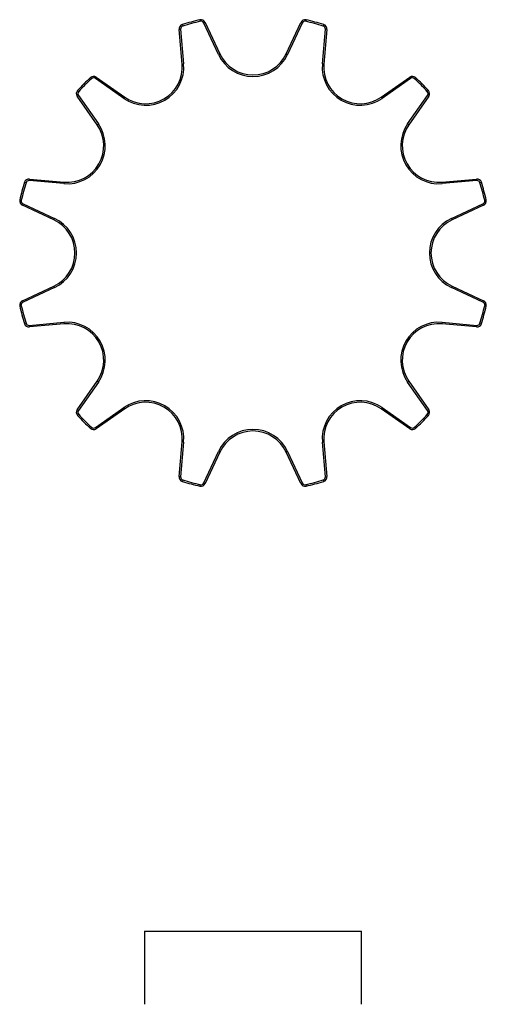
# Model space of a CAD drawing. Header units: millimetres. Extents: x 1229 to 2285, y 1919 to 3552.
# Tile 2 of 2: x 1229 to 1530, y 2916 to 3552. Entities that reach past the tile are written whole.
import ezdxf

# ---------------------------------------------------------------- set-up
doc = ezdxf.new("R2010")
doc.units = ezdxf.units.MM
doc.header["$LTSCALE"] = 10

msp = doc.modelspace()

# ---------------------------------------------------------------- linework, layer by layer
at = {"color": 7, "linetype": 'Continuous', "lineweight": 25}
for p, q in [((1344.97, 3552.17), (1345.2, 3551.2)), ((1348.36, 3550.52), (1347.45, 3550.09)), ((1356.96, 3529.71), (1347.45, 3550.09)), ((1348.36, 3550.52), (1357.86, 3530.13)), ((1400.6, 3530.13), (1410.11, 3550.52)), ((1411.01, 3550.09), (1401.51, 3529.71)), ((1410.11, 3550.52), (1411.01, 3550.09)), ((1413.49, 3552.17), (1413.27, 3551.2)), ((1331.47, 3545.99), (1332.47, 3546.08)), ((1333.43, 3523.59), (1331.47, 3545.99)), ((1332.47, 3546.08), (1334.43, 3523.68)), ((1333.58, 3549.12), (1333.87, 3548.16)), ((1424.04, 3523.68), (1426, 3546.08)), ((1424.89, 3549.12), (1424.6, 3548.16)), ((1426.99, 3545.99), (1425.03, 3523.59)), ((1426.99, 3545.99), (1426, 3546.08)), ((1357.86, 3530.13), (1356.96, 3529.71)), ((1400.6, 3530.13), (1401.51, 3529.71)), ((1333.43, 3523.59), (1334.43, 3523.68)), ((1425.03, 3523.59), (1424.04, 3523.68)), ((1274.24, 3514.86), (1274.92, 3514.13)), ((1278, 3515.12), (1277.42, 3514.3)), ((1295.84, 3501.4), (1277.42, 3514.3)), ((1278, 3515.12), (1296.42, 3502.22)), ((1462.05, 3502.22), (1480.47, 3515.12)), ((1481.04, 3514.3), (1462.62, 3501.4)), ((1480.47, 3515.12), (1481.04, 3514.3)), ((1484.23, 3514.86), (1483.55, 3514.13)), ((1265.89, 3506.52), (1266.63, 3505.84)), ((1492.57, 3506.52), (1491.84, 3505.84)), ((1265.64, 3502.76), (1266.46, 3503.33)), ((1278.54, 3484.33), (1265.64, 3502.76)), ((1266.46, 3503.33), (1279.35, 3484.91)), ((1296.42, 3502.22), (1295.84, 3501.4)), ((1462.05, 3502.22), (1462.62, 3501.4)), ((1479.11, 3484.91), (1492.01, 3503.33)), ((1492.83, 3502.76), (1479.93, 3484.33)), ((1492.83, 3502.76), (1492.01, 3503.33)), ((1278.54, 3484.33), (1279.35, 3484.91)), ((1479.93, 3484.33), (1479.11, 3484.91)), ((1234.67, 3448.28), (1234.76, 3449.28)), ((1257.08, 3446.32), (1234.67, 3448.28)), ((1234.76, 3449.28), (1257.16, 3447.32)), ((1501.3, 3447.32), (1523.71, 3449.28)), ((1523.79, 3448.28), (1501.39, 3446.32)), ((1523.71, 3449.28), (1523.79, 3448.28)), ((1232.59, 3446.88), (1231.63, 3447.18)), ((1257.16, 3447.32), (1257.08, 3446.32)), ((1501.3, 3447.32), (1501.39, 3446.32)), ((1526.83, 3447.18), (1525.88, 3446.88)), ((1229.55, 3435.56), (1228.58, 3435.78)), ((1529.89, 3435.78), (1528.91, 3435.56)), ((1230.66, 3433.3), (1230.24, 3432.39)), ((1250.62, 3422.89), (1230.24, 3432.39)), ((1230.66, 3433.3), (1251.04, 3423.8)), ((1507.43, 3423.8), (1527.81, 3433.3)), ((1528.23, 3432.39), (1507.85, 3422.89)), ((1528.23, 3432.39), (1527.81, 3433.3)), ((1251.04, 3423.8), (1250.62, 3422.89)), ((1507.85, 3422.89), (1507.43, 3423.8)), ((1230.24, 3370.65), (1250.62, 3380.15)), ((1251.04, 3379.24), (1230.66, 3369.74)), ((1251.04, 3379.24), (1250.62, 3380.15)), ((1507.85, 3380.15), (1507.43, 3379.24)), ((1527.81, 3369.74), (1507.43, 3379.24)), ((1507.85, 3380.15), (1528.23, 3370.65)), ((1229.55, 3367.48), (1228.58, 3367.26)), ((1230.66, 3369.74), (1230.24, 3370.65)), ((1528.23, 3370.65), (1527.81, 3369.74)), ((1529.89, 3367.26), (1528.91, 3367.48)), ((1232.59, 3356.16), (1231.63, 3355.86)), ((1234.67, 3354.76), (1257.08, 3356.72)), ((1234.67, 3354.76), (1234.76, 3353.76)), ((1257.16, 3355.72), (1234.76, 3353.76)), ((1257.08, 3356.72), (1257.16, 3355.72)), ((1501.39, 3356.72), (1501.3, 3355.72)), ((1523.71, 3353.76), (1501.3, 3355.72)), ((1501.39, 3356.72), (1523.79, 3354.76)), ((1523.71, 3353.76), (1523.79, 3354.76)), ((1526.83, 3355.86), (1525.88, 3356.16)), ((1265.64, 3300.28), (1278.54, 3318.71)), ((1279.35, 3318.13), (1266.46, 3299.71)), ((1279.35, 3318.13), (1278.54, 3318.71)), ((1479.11, 3318.13), (1479.93, 3318.71)), ((1492.01, 3299.71), (1479.11, 3318.13)), ((1479.93, 3318.71), (1492.83, 3300.28)), ((1277.42, 3288.74), (1295.84, 3301.64)), ((1295.84, 3301.64), (1296.42, 3300.82)), ((1462.62, 3301.64), (1462.05, 3300.82)), ((1462.62, 3301.64), (1481.04, 3288.74)), ((1266.46, 3299.71), (1265.64, 3300.28)), ((1266.63, 3297.2), (1265.89, 3296.52)), ((1296.42, 3300.82), (1278, 3287.92)), ((1480.47, 3287.92), (1462.05, 3300.82)), ((1491.84, 3297.2), (1492.57, 3296.52)), ((1492.01, 3299.71), (1492.83, 3300.28)), ((1274.92, 3288.91), (1274.24, 3288.18)), ((1483.55, 3288.91), (1484.23, 3288.18)), ((1277.42, 3288.74), (1278, 3287.92)), ((1481.04, 3288.74), (1480.47, 3287.92)), ((1331.47, 3257.05), (1333.43, 3279.45)), ((1334.43, 3279.36), (1332.47, 3256.96)), ((1334.43, 3279.36), (1333.43, 3279.45)), ((1424.04, 3279.36), (1425.03, 3279.45)), ((1426, 3256.96), (1424.04, 3279.36)), ((1425.03, 3279.45), (1426.99, 3257.05)), ((1347.45, 3252.95), (1356.96, 3273.33)), ((1357.86, 3272.91), (1348.36, 3252.52)), ((1356.96, 3273.33), (1357.86, 3272.91)), ((1401.51, 3273.33), (1400.6, 3272.91)), ((1410.11, 3252.52), (1400.6, 3272.91)), ((1401.51, 3273.33), (1411.01, 3252.95)), ((1332.47, 3256.96), (1331.47, 3257.05)), ((1333.87, 3254.88), (1333.58, 3253.92)), ((1345.2, 3251.84), (1344.97, 3250.87)), ((1347.45, 3252.95), (1348.36, 3252.52)), ((1411.01, 3252.95), (1410.11, 3252.52)), ((1413.27, 3251.84), (1413.49, 3250.87)), ((1424.6, 3254.88), (1424.89, 3253.92)), ((1426, 3256.96), (1426.99, 3257.05)), ((1309.23, 2963.4), (1309.23, 2916.1)), ((1309.23, 2963.4), (1408.82, 2963.4)), ((1408.82, 2963.4), (1449.23, 2963.4)), ((1449.23, 2916.1), (1449.23, 2963.4))]:
    msp.add_line(p, q, dxfattribs=at)
for centre, radius, start, end in [((1379.23, 3401.52), 154.5, 102.81132, 107.18868), ((1379.23, 3401.52), 153.5, 102.81132, 107.18868), ((1345.64, 3549.25), 3, 25, 102.81132), ((1345.64, 3549.25), 2, 25, 102.81132), ((1412.83, 3549.25), 3, 77.18868, 155), ((1412.83, 3549.25), 2, 77.18868, 155), ((1379.23, 3401.52), 153.5, 72.81132, 77.18868), ((1379.23, 3401.52), 154.5, 72.81132, 77.18868), ((1334.46, 3546.25), 3, 107.18868, 185), ((1334.46, 3546.25), 2, 107.18868, 185), ((1424, 3546.25), 2, 355, 72.81132), ((1424, 3546.25), 3, 355, 72.81132), ((1379.23, 3540.1), 24.58, 205, 335), ((1379.23, 3540.1), 23.58, 205, 335), ((1309.94, 3521.53), 24.58, 235, 5), ((1309.94, 3521.53), 23.58, 235, 5), ((1448.52, 3521.53), 24.58, 175, 305), ((1448.52, 3521.53), 23.58, 175, 305), ((1379.23, 3401.52), 154.5, 132.81132, 137.18868), ((1379.23, 3401.52), 153.5, 132.81132, 137.18868), ((1276.28, 3512.66), 3, 55, 132.81132), ((1276.28, 3512.66), 2, 55, 132.81132), ((1482.19, 3512.66), 3, 47.18868, 125), ((1482.19, 3512.66), 2, 47.18868, 125), ((1379.23, 3401.52), 153.5, 42.81132, 47.18868), ((1379.23, 3401.52), 154.5, 42.81132, 47.18868), ((1268.09, 3504.48), 3, 137.18868, 215), ((1268.09, 3504.48), 2, 137.18868, 215), ((1490.37, 3504.48), 2, 325, 42.81132), ((1490.37, 3504.48), 3, 325, 42.81132), ((1259.22, 3470.81), 24.58, 265, 35), ((1259.22, 3470.81), 23.58, 265, 35), ((1499.25, 3470.81), 24.58, 145, 275), ((1499.25, 3470.81), 23.58, 145, 275), ((1234.5, 3446.29), 3, 85, 162.81132), ((1234.5, 3446.29), 2, 85, 162.81132), ((1523.97, 3446.29), 3, 17.18868, 95), ((1523.97, 3446.29), 2, 17.18868, 95), ((1379.23, 3401.52), 154.5, 162.81132, 167.18868), ((1379.23, 3401.52), 153.5, 162.81132, 167.18868), ((1379.23, 3401.52), 153.5, 12.81132, 17.18868), ((1379.23, 3401.52), 154.5, 12.81132, 17.18868), ((1231.5, 3435.11), 3, 167.18868, 245), ((1231.5, 3435.11), 2, 167.18868, 245), ((1526.96, 3435.11), 2, 295, 12.81132), ((1526.96, 3435.11), 3, 295, 12.81132), ((1240.65, 3401.52), 23.58, 295, 65), ((1240.65, 3401.52), 24.58, 295, 65), ((1517.81, 3401.52), 24.58, 115, 245), ((1517.81, 3401.52), 23.58, 115, 245), ((1231.5, 3367.93), 3, 115, 192.81132), ((1379.23, 3401.52), 154.5, 192.81132, 197.18868), ((1231.5, 3367.93), 2, 115, 192.81132), ((1379.23, 3401.52), 153.5, 192.81132, 197.18868), ((1379.23, 3401.52), 153.5, 342.81132, 347.18868), ((1379.23, 3401.52), 154.5, 342.81132, 347.18868), ((1526.96, 3367.93), 2, 347.18868, 65), ((1526.96, 3367.93), 3, 347.18868, 65), ((1234.5, 3356.75), 3, 197.18868, 275), ((1234.5, 3356.75), 2, 197.18868, 275), ((1259.22, 3332.23), 24.58, 325, 95), ((1259.22, 3332.23), 23.58, 325, 95), ((1499.25, 3332.23), 24.58, 85, 215), ((1499.25, 3332.23), 23.58, 85, 215), ((1523.97, 3356.75), 3, 265, 342.81132), ((1523.97, 3356.75), 2, 265, 342.81132), ((1309.94, 3281.51), 24.58, 355, 125), ((1309.94, 3281.51), 23.58, 355, 125), ((1448.52, 3281.51), 24.58, 55, 185), ((1448.52, 3281.51), 23.58, 55, 185), ((1268.09, 3298.56), 3, 145, 222.81132), ((1379.23, 3401.52), 154.5, 222.81132, 227.18868), ((1268.09, 3298.56), 2, 145, 222.81132), ((1379.23, 3401.52), 153.5, 222.81132, 227.18868), ((1379.23, 3401.52), 153.5, 312.81132, 317.18868), ((1379.23, 3401.52), 154.5, 312.81132, 317.18868), ((1490.37, 3298.56), 2, 317.18868, 35), ((1490.37, 3298.56), 3, 317.18868, 35), ((1276.28, 3290.38), 2, 227.18868, 305), ((1482.19, 3290.38), 2, 235, 312.81132), ((1276.28, 3290.38), 3, 227.18868, 305), ((1379.23, 3262.94), 24.58, 25, 155), ((1379.23, 3262.94), 23.58, 25, 155), ((1482.19, 3290.38), 3, 235, 312.81132), ((1334.46, 3256.79), 3, 175, 252.81132), ((1334.46, 3256.79), 2, 175, 252.81132), ((1379.23, 3401.52), 154.5, 252.81132, 257.18868), ((1379.23, 3401.52), 153.5, 252.81132, 257.18868), ((1345.64, 3253.79), 3, 257.18868, 335), ((1345.64, 3253.79), 2, 257.18868, 335), ((1412.83, 3253.79), 3, 205, 282.81132), ((1412.83, 3253.79), 2, 205, 282.81132), ((1379.23, 3401.52), 153.5, 282.81132, 287.18868), ((1379.23, 3401.52), 154.5, 282.81132, 287.18868), ((1424, 3256.79), 2, 287.18868, 5), ((1424, 3256.79), 3, 287.18868, 5)]:
    msp.add_arc(centre, radius, start, end, dxfattribs=at)

doc.saveas('drawing.dxf')
